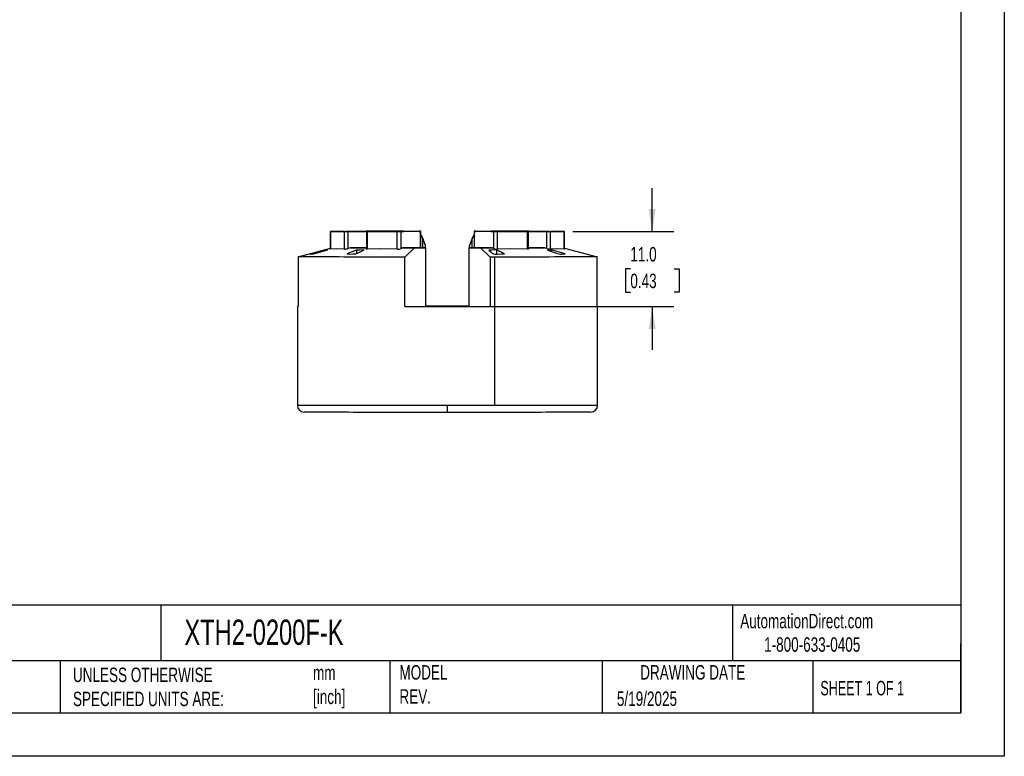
# Model space of a CAD drawing. Header units: millimetres. Extents: x 0 to 279, y 0 to 216.
# Tile 2 of 3: x 135 to 279, y 0 to 108. Entities that reach past the tile are written whole.
import ezdxf

# ---------------------------------------------------------------- set-up
doc = ezdxf.new("R2010")
doc.units = ezdxf.units.MM
doc.linetypes.add('CENTERX2', pattern=[20.32, 12.7, -2.54, 2.54, -2.54])
doc.layers.add('DIMENSIONS', color=140, linetype='Continuous', lineweight=25)
doc.layers.add('TEXT', color=140, linetype='Continuous', lineweight=25)
doc.styles.add('SLDTEXTSTYLE0', font='TXT', dxfattribs={"width": 0.7})
doc.styles.add('SLDTEXTSTYLE1', font='TXT', dxfattribs={"width": 0.65})
doc.dimstyles.new('SLDDIMSTYLE1', dxfattribs={"dimtxt": 2.158008, "dimasz": 3.302, "dimexe": 0, "dimexo": 0.0625, "dimgap": 0.539502, "dimtad": 0, "dimtih": 1, "dimtoh": 1, "dimdec": 1, "dimrnd": 1e-09, "dimzin": 4, "dimdsep": 46, "dimtxsty": 'SLDTEXTSTYLE0', "dimsah": 1, "dimcen": 0.09, "dimadec": 0, "dimazin": 1, "dimtfac": 1, "dimtdec": 1, "dimtmove": 0, "dimatfit": 0, "dimfxl": 0, "dimfrac": 2, "dimtolj": 1, "dimtzin": 12, "dimarcsym": 0})

# ---------------------------------------------------------------- blocks, each defined once
blk = doc.blocks.new('_D_1')
at = {"layer": 'DIMENSIONS'}
for p, q in [((227.79, 76.93), (227.79, 83.28)), ((216.16, 76.93), (230.96, 76.93)), ((224.58, 71.43), (223.86, 71.43)), ((223.86, 71.43), (223.86, 68)), ((230.99, 71.43), (231.72, 71.43)), ((231.72, 71.43), (231.72, 68)), ((223.86, 68), (224.58, 68)), ((231.72, 68), (230.99, 68)), ((199.04, 65.93), (230.96, 65.93)), ((227.79, 65.93), (227.79, 59.58))]:
    blk.add_line(p, q, dxfattribs=at)
for points in [[(227.79, 76.93), (228.3, 80.23), (227.28, 80.23)], [(227.79, 65.93), (227.28, 62.63), (228.3, 62.63)]]:
    blk.add_solid(points, dxfattribs=at)
at = {"layer": 'DIMENSIONS', "char_height": 2.117, "attachment_point": 1, "style": 'SLDTEXTSTYLE0'}
for s, insert in [('11.0', (224.58, 74.64)), ('0.43', (224.58, 70.73))]:
    blk.add_mtext(s, dxfattribs=dict(at, insert=insert))

msp = doc.modelspace()

# ---------------------------------------------------------------- linework, layer by layer
at = {"color": 7, "linetype": 'Continuous'}
for p, q in [((279.4, 215.9), (279.4, 0)), ((279.4, 0), (0, 0))]:
    msp.add_line(p, q, dxfattribs=at)
for p, q in [((180.61, 76.93), (180.61, 74.34)), ((182.68, 76.92), (180.64, 76.93)), ((180.64, 74.34), (180.64, 76.93)), ((180.86, 76.93), (185.64, 76.93)), ((182.68, 74.34), (182.68, 76.92)), ((183.2, 74.42), (183.2, 76.92)), ((187.99, 76.92), (183.2, 76.92)), ((183.84, 76.93), (183.84, 76.92)), ((185.86, 76.94), (185.86, 76.93)), ((185.88, 76.92), (185.88, 74.37)), ((188.76, 76.94), (185.93, 76.94)), ((185.93, 76.93), (185.93, 76.94)), ((185.94, 76.92), (188.77, 76.92)), ((186.04, 76.94), (190.4, 76.95)), ((190.42, 76.91), (186.06, 76.92)), ((186.06, 74.33), (186.06, 76.92)), ((186.17, 76.93), (186.21, 76.93)), ((188.16, 76.92), (186.21, 76.93)), ((187.99, 76.92), (187.99, 76.92)), ((188.16, 76.92), (188.2, 76.92)), ((188.23, 76.92), (188.23, 76.92)), ((188.61, 76.92), (188.61, 76.92)), ((188.76, 76.92), (188.76, 76.94)), ((189.4, 76.94), (189.32, 76.94)), ((189.32, 76.92), (189.32, 76.94)), ((189.33, 76.92), (189.41, 76.92)), ((189.41, 76.92), (189.4, 76.94)), ((189.4, 76.94), (193.59, 76.94)), ((189.4, 76.92), (189.4, 76.94)), ((193.6, 76.92), (189.41, 76.92)), ((190.42, 74.33), (190.42, 76.91)), ((190.96, 76.95), (193.79, 76.94)), ((193.8, 76.92), (190.97, 76.91)), ((190.97, 74.42), (190.97, 76.91)), ((191.12, 76.94), (191.12, 76.94)), ((193.59, 76.94), (193.6, 76.92)), ((193.67, 76.94), (193.59, 76.94)), ((193.6, 76.92), (193.69, 76.92)), ((193.67, 76.92), (193.67, 76.94)), ((193.8, 74.52), (193.8, 76.92)), ((193.86, 76.92), (193.86, 76.94)), ((193.87, 74.52), (193.87, 76.92)), ((201.67, 76.92), (201.67, 74.52)), ((201.68, 76.94), (201.68, 76.92)), ((204.57, 76.91), (201.73, 76.92)), ((201.73, 74.52), (201.73, 76.92)), ((201.75, 76.94), (204.58, 76.95)), ((201.85, 76.92), (201.94, 76.92)), ((201.95, 76.94), (201.86, 76.94)), ((201.86, 76.92), (201.86, 76.94)), ((201.94, 76.92), (201.95, 76.94)), ((206.13, 76.92), (201.94, 76.92)), ((201.95, 76.94), (206.14, 76.94)), ((204.42, 76.94), (204.42, 76.94)), ((204.57, 74.42), (204.57, 76.91)), ((209.48, 76.92), (205.12, 76.91)), ((205.12, 74.33), (205.12, 76.91)), ((205.14, 76.95), (209.49, 76.94)), ((206.14, 76.94), (206.13, 76.92)), ((206.13, 76.92), (206.21, 76.92)), ((206.14, 76.92), (206.14, 76.94)), ((206.22, 76.94), (206.14, 76.94)), ((206.22, 76.92), (206.22, 76.94)), ((206.77, 76.92), (209.6, 76.92)), ((209.61, 76.94), (206.78, 76.94)), ((206.78, 76.92), (206.78, 76.94)), ((206.92, 76.92), (206.92, 76.92)), ((207.31, 76.92), (207.31, 76.92)), ((207.34, 76.92), (207.38, 76.92)), ((209.33, 76.93), (207.38, 76.92)), ((212.34, 76.92), (207.55, 76.92)), ((207.55, 76.92), (207.55, 76.92)), ((209.33, 76.93), (209.37, 76.93)), ((209.48, 74.33), (209.48, 76.92)), ((209.61, 76.93), (209.61, 76.94)), ((209.66, 74.37), (209.66, 76.92)), ((209.68, 76.93), (209.68, 76.94)), ((209.9, 76.93), (214.68, 76.93)), ((211.7, 76.92), (211.7, 76.93)), ((212.34, 74.42), (212.34, 76.92)), ((214.89, 76.93), (212.86, 76.92)), ((212.86, 74.34), (212.86, 76.92)), ((214.89, 74.34), (214.89, 76.93)), ((214.93, 74.34), (214.93, 76.93)), ((193.87, 76.42), (194.14, 75.91)), ((194.15, 75.88), (193.87, 76.41)), ((194.14, 75.91), (194.14, 75.9)), ((194.15, 74.52), (194.15, 75.88)), ((194.54, 74.85), (194.15, 75.88)), ((201.39, 75.88), (200.99, 74.85)), ((201.67, 76.41), (201.39, 75.88)), ((201.39, 74.52), (201.39, 75.88)), ((201.4, 75.91), (201.67, 76.42)), ((201.4, 75.9), (201.4, 75.91)), ((175.89, 73.19), (180.61, 74.46)), ((178.08, 73.74), (178.08, 73.65)), ((179.69, 74.17), (179.69, 74.1)), ((183.24, 73.73), (183.24, 73.59)), ((185.88, 74.52), (183.54, 74.52)), ((184.44, 74.16), (184.44, 73.69)), ((193.8, 74.52), (191.17, 74.51)), ((192.94, 74.51), (191.52, 73.17)), ((192.94, 74.51), (194.57, 74.52)), ((193.98, 74.52), (193.87, 74.52)), ((194.57, 74.52), (193.98, 74.52)), ((194.54, 74.52), (194.54, 74.85)), ((194.54, 74.54), (194.57, 74.54)), ((194.57, 74.54), (194.54, 74.54)), ((194.57, 74.52), (194.57, 74.54)), ((194.57, 74.52), (194.57, 65.92)), ((200.97, 74.54), (200.99, 74.54)), ((200.97, 74.54), (200.97, 74.54)), ((200.99, 74.54), (200.97, 74.54)), ((200.97, 74.52), (200.97, 74.54)), ((200.97, 74.54), (200.97, 74.52)), ((200.97, 65.92), (200.97, 74.52)), ((200.97, 74.52), (202.6, 74.51)), ((201.55, 74.52), (200.97, 74.52)), ((200.99, 74.52), (200.99, 74.85)), ((201.67, 74.52), (201.55, 74.52)), ((204.37, 74.51), (201.73, 74.52)), ((204.02, 73.17), (202.6, 74.51)), ((204.95, 74.23), (204.95, 73.59)), ((212, 74.52), (209.66, 74.52)), ((212.98, 74.24), (212.98, 73.99)), ((214.93, 74.48), (219.72, 73.19)), ((175.89, 73.19), (175.89, 65.93)), ((191.52, 65.91), (191.52, 73.17)), ((204.02, 73.17), (204.02, 65.91)), ((204.7, 51.41), (204.7, 73.17)), ((219.72, 65.93), (219.72, 73.19)), ((175.77, 65.93), (175.77, 51.43)), ((191.52, 65.91), (194.57, 65.92)), ((197.77, 65.95), (197.77, 65.95)), ((197.77, 65.93), (197.77, 65.93)), ((197.77, 65.92), (197.77, 65.91)), ((200.97, 65.92), (204.02, 65.91)), ((219.77, 51.43), (219.77, 65.93)), ((197.77, 50.41), (197.77, 51.41))]:
    msp.add_line(p, q)
at = {"flags": 128}
for points in [[(180.64, 76.93), (180.62, 76.93), (180.61, 76.93), (180.62, 76.93), (180.64, 76.93), (180.68, 76.93), (180.73, 76.93), (180.79, 76.93), (180.86, 76.93)], [(185.01, 76.92), (184.74, 76.92), (184.47, 76.92), (184.19, 76.92), (183.92, 76.92), (183.67, 76.92), (183.45, 76.92), (183.25, 76.92), (183.1, 76.92), (182.99, 76.92), (182.93, 76.92), (182.92, 76.93), (182.97, 76.93), (183.06, 76.93), (183.2, 76.93), (183.38, 76.93), (183.59, 76.93), (183.84, 76.93)], [(183.84, 76.93), (184.1, 76.93), (184.37, 76.93), (184.65, 76.93), (184.92, 76.93), (185.17, 76.93), (185.4, 76.93), (185.59, 76.93), (185.74, 76.93), (185.85, 76.93), (185.91, 76.93), (185.92, 76.92), (185.88, 76.92), (185.79, 76.92), (185.65, 76.92), (185.47, 76.92), (185.25, 76.92), (185.01, 76.92)], [(185.93, 76.94), (185.89, 76.94), (185.87, 76.94), (185.86, 76.94), (185.87, 76.94), (185.89, 76.94), (185.93, 76.94), (185.98, 76.94), (186.04, 76.94)], [(186.06, 76.92), (186, 76.92), (185.95, 76.92), (185.91, 76.92), (185.88, 76.92), (185.88, 76.92), (185.88, 76.92), (185.9, 76.92), (185.94, 76.92)], [(188.2, 76.92), (188.22, 76.92), (188.23, 76.92), (188.22, 76.92), (188.2, 76.92), (188.17, 76.92), (188.12, 76.92), (188.06, 76.92), (187.99, 76.92)], [(188.6, 76.94), (188.47, 76.94), (188.39, 76.94), (188.36, 76.94), (188.38, 76.94), (188.45, 76.94), (188.57, 76.94), (188.73, 76.94), (188.93, 76.94), (189.16, 76.95), (189.42, 76.95), (189.69, 76.95), (189.96, 76.95), (190.24, 76.95), (190.5, 76.95), (190.74, 76.94), (190.94, 76.94), (191.12, 76.94)], [(191.13, 76.92), (190.96, 76.92), (190.75, 76.92), (190.51, 76.92), (190.25, 76.92), (189.98, 76.92), (189.7, 76.92), (189.43, 76.92), (189.17, 76.92), (188.94, 76.92), (188.74, 76.92), (188.58, 76.92), (188.46, 76.92), (188.39, 76.92), (188.37, 76.92), (188.4, 76.92), (188.49, 76.92), (188.61, 76.92)], [(191.12, 76.94), (191.25, 76.94), (191.33, 76.94), (191.36, 76.94), (191.34, 76.94), (191.27, 76.94), (191.15, 76.94), (190.99, 76.94), (190.79, 76.94), (190.56, 76.94), (190.3, 76.94), (190.03, 76.94), (189.75, 76.94), (189.48, 76.94), (189.22, 76.94), (188.98, 76.94), (188.77, 76.94), (188.6, 76.94)], [(188.61, 76.92), (188.79, 76.92), (188.99, 76.92), (189.23, 76.92), (189.49, 76.92), (189.77, 76.92), (190.04, 76.92), (190.31, 76.92), (190.57, 76.92), (190.8, 76.92), (191, 76.92), (191.16, 76.92), (191.28, 76.92), (191.35, 76.92), (191.37, 76.92), (191.34, 76.92), (191.26, 76.92), (191.13, 76.92)], [(193.79, 76.94), (193.83, 76.94), (193.85, 76.94), (193.86, 76.94), (193.85, 76.94), (193.82, 76.94), (193.79, 76.94), (193.74, 76.94), (193.67, 76.94)], [(193.69, 76.92), (193.75, 76.92), (193.8, 76.92), (193.84, 76.92), (193.86, 76.92), (193.87, 76.92), (193.86, 76.92), (193.84, 76.92), (193.8, 76.92)], [(201.73, 76.92), (201.7, 76.92), (201.68, 76.92), (201.67, 76.92), (201.68, 76.92), (201.7, 76.92), (201.74, 76.92), (201.79, 76.92), (201.85, 76.92)], [(201.86, 76.94), (201.8, 76.94), (201.75, 76.94), (201.71, 76.94), (201.69, 76.94), (201.68, 76.94), (201.69, 76.94), (201.71, 76.94), (201.75, 76.94)], [(204.41, 76.92), (204.28, 76.92), (204.2, 76.92), (204.17, 76.92), (204.19, 76.92), (204.26, 76.92), (204.37, 76.92), (204.54, 76.92), (204.74, 76.92), (204.97, 76.92), (205.23, 76.92), (205.5, 76.92), (205.77, 76.92), (206.05, 76.92), (206.31, 76.92), (206.54, 76.92), (206.75, 76.92), (206.92, 76.92)], [(206.94, 76.94), (206.76, 76.94), (206.56, 76.94), (206.32, 76.94), (206.06, 76.94), (205.78, 76.94), (205.51, 76.94), (205.24, 76.94), (204.98, 76.94), (204.75, 76.94), (204.55, 76.94), (204.39, 76.94), (204.27, 76.94), (204.2, 76.94), (204.18, 76.94), (204.21, 76.94), (204.29, 76.94), (204.42, 76.94)], [(206.92, 76.92), (207.05, 76.92), (207.13, 76.92), (207.17, 76.92), (207.15, 76.92), (207.08, 76.92), (206.96, 76.92), (206.8, 76.92), (206.6, 76.92), (206.36, 76.92), (206.11, 76.92), (205.84, 76.92), (205.56, 76.92), (205.29, 76.92), (205.03, 76.92), (204.79, 76.92), (204.58, 76.92), (204.41, 76.92)], [(204.42, 76.94), (204.59, 76.94), (204.8, 76.94), (205.04, 76.95), (205.3, 76.95), (205.57, 76.95), (205.85, 76.95), (206.12, 76.95), (206.38, 76.95), (206.61, 76.94), (206.81, 76.94), (206.97, 76.94), (207.09, 76.94), (207.16, 76.94), (207.18, 76.94), (207.15, 76.94), (207.07, 76.94), (206.94, 76.94)], [(207.55, 76.92), (207.48, 76.92), (207.42, 76.92), (207.37, 76.92), (207.34, 76.92), (207.31, 76.92), (207.31, 76.92), (207.32, 76.92), (207.34, 76.92)], [(209.6, 76.92), (209.63, 76.92), (209.66, 76.92), (209.66, 76.92), (209.65, 76.92), (209.63, 76.92), (209.59, 76.92), (209.54, 76.92), (209.48, 76.92)], [(209.49, 76.94), (209.56, 76.94), (209.61, 76.94), (209.64, 76.94), (209.67, 76.94), (209.68, 76.94), (209.67, 76.94), (209.65, 76.94), (209.61, 76.94)], [(210.53, 76.92), (210.29, 76.92), (210.07, 76.92), (209.89, 76.92), (209.75, 76.92), (209.66, 76.92), (209.62, 76.92), (209.63, 76.93), (209.69, 76.93), (209.8, 76.93), (209.95, 76.93), (210.14, 76.93), (210.37, 76.93), (210.62, 76.93), (210.89, 76.93), (211.16, 76.93), (211.44, 76.93), (211.7, 76.93)], [(211.7, 76.93), (211.95, 76.93), (212.16, 76.93), (212.34, 76.93), (212.48, 76.93), (212.57, 76.93), (212.61, 76.93), (212.61, 76.92), (212.55, 76.92), (212.44, 76.92), (212.28, 76.92), (212.09, 76.92), (211.87, 76.92), (211.61, 76.92), (211.35, 76.92), (211.07, 76.92), (210.79, 76.92), (210.53, 76.92)], [(214.68, 76.93), (214.75, 76.93), (214.81, 76.93), (214.86, 76.93), (214.9, 76.93), (214.92, 76.93), (214.93, 76.93), (214.92, 76.93), (214.89, 76.93)], [(177.7, 73.6), (177.66, 73.6), (177.66, 73.6), (177.68, 73.61), (177.72, 73.63), (177.79, 73.65), (177.88, 73.68), (177.97, 73.71), (178.08, 73.74)], [(177.7, 73.6), (177.97, 73.64), (178.19, 73.66)], [(179.69, 74.17), (178.81, 73.93), (178.08, 73.74)], [(178.19, 73.66), (179.35, 74), (180.21, 74.25)], [(180.21, 74.25), (179.92, 74.21), (179.69, 74.17)], [(180.64, 74.34), (180.62, 74.34), (180.61, 74.34), (180.61, 74.34)], [(182.68, 74.34), (181.54, 74.39), (180.64, 74.34)], [(183.31, 73.59), (183.22, 73.59), (183.15, 73.59), (183.1, 73.6), (183.08, 73.62), (183.08, 73.64), (183.11, 73.67), (183.17, 73.7), (183.24, 73.73)], [(183.54, 74.52), (183.35, 74.47), (183.2, 74.42)], [(184.44, 74.16), (183.78, 73.92), (183.24, 73.73)], [(183.31, 73.59), (183.9, 73.63), (184.36, 73.65)], [(183.54, 74.52), (183.82, 74.52), (184.12, 74.52), (184.43, 74.52), (184.75, 74.52), (185.08, 74.52), (185.42, 74.52), (185.78, 74.52), (185.88, 74.52)], [(184.36, 73.65), (185.05, 73.99), (185.56, 74.24)], [(185.56, 74.24), (184.94, 74.2), (184.44, 74.16)], [(186.06, 74.33), (186, 74.33), (185.95, 74.33), (185.91, 74.34), (185.88, 74.35), (185.88, 74.37)], [(190.42, 74.33), (187.98, 74.38), (186.06, 74.33)], [(191.17, 74.51), (191.06, 74.46), (190.97, 74.42)], [(191.17, 74.51), (191.39, 74.51), (191.61, 74.51), (191.83, 74.51), (192.05, 74.51), (192.27, 74.51), (192.49, 74.51), (192.72, 74.51), (192.94, 74.51)], [(202.6, 74.51), (202.82, 74.51), (203.05, 74.51), (203.27, 74.51), (203.49, 74.51), (203.71, 74.51), (203.93, 74.51), (204.15, 74.51), (204.37, 74.51)], [(204.95, 74.23), (204.33, 74.19), (203.83, 74.16)], [(203.83, 74.16), (204.11, 73.92), (204.34, 73.72)], [(204.57, 74.42), (204.45, 74.47), (204.37, 74.51)], [(206.15, 73.65), (205.46, 73.98), (204.95, 74.23)], [(205.09, 73.59), (205.68, 73.62), (206.15, 73.65)], [(209.48, 74.33), (207.04, 74.38), (205.12, 74.33)], [(209.66, 74.37), (209.65, 74.35), (209.63, 74.34), (209.59, 74.33), (209.54, 74.33), (209.48, 74.33)], [(209.66, 74.52), (209.76, 74.52), (210.12, 74.52), (210.46, 74.52), (210.79, 74.52), (211.11, 74.52), (211.42, 74.52), (211.72, 74.52), (212, 74.52)], [(212.34, 74.42), (212.15, 74.48), (212, 74.52)], [(212.98, 74.24), (212.69, 74.2), (212.46, 74.17)], [(212.46, 74.17), (213.17, 73.93), (213.75, 73.73)], [(214.89, 74.34), (213.76, 74.39), (212.86, 74.34)], [(215.01, 73.66), (213.85, 73.99), (212.98, 74.24)], [(214.52, 73.59), (214.79, 73.63), (215.01, 73.66)], [(214.93, 74.34), (214.93, 74.34), (214.92, 74.34), (214.89, 74.34)], [(191.52, 73.17), (190.53, 73.17), (189.56, 73.17), (188.61, 73.17), (187.68, 73.17), (186.77, 73.17), (185.88, 73.17), (185.03, 73.17), (184.19, 73.17), (183.39, 73.17), (182.63, 73.17), (181.89, 73.18), (181.19, 73.18), (180.53, 73.18), (179.9, 73.18), (179.32, 73.18), (178.77, 73.18), (178.27, 73.18), (177.81, 73.18), (177.4, 73.18), (177.03, 73.18), (176.71, 73.18), (176.43, 73.19), (176.2, 73.19), (176.02, 73.19), (175.89, 73.19)], [(204.7, 73.17), (204.61, 73.17), (204.53, 73.17), (204.44, 73.17), (204.36, 73.17), (204.27, 73.17), (204.19, 73.17), (204.1, 73.17), (204.02, 73.17)], [(219.72, 73.19), (219.62, 73.19), (219.47, 73.19), (219.28, 73.19), (219.04, 73.19), (218.75, 73.18), (218.41, 73.18), (218.03, 73.18), (217.6, 73.18), (217.13, 73.18), (216.62, 73.18), (216.06, 73.18), (215.46, 73.18), (214.82, 73.18), (214.15, 73.18), (213.44, 73.18), (212.69, 73.17), (211.91, 73.17), (211.1, 73.17), (210.26, 73.17), (209.39, 73.17), (208.49, 73.17), (207.57, 73.17), (206.63, 73.17), (205.67, 73.17), (204.7, 73.17)], [(175.89, 65.93), (175.81, 65.93), (175.77, 65.93), (175.78, 65.93), (175.85, 65.93), (175.89, 65.93)], [(191.52, 65.91), (192.54, 65.91), (193.57, 65.91), (194.61, 65.91), (195.66, 65.91), (196.71, 65.91), (197.77, 65.91), (198.82, 65.91), (199.88, 65.91), (200.93, 65.91), (201.97, 65.91), (203, 65.91), (204.02, 65.91)], [(200.97, 65.95), (200.93, 65.95), (199.88, 65.95), (198.82, 65.95), (197.77, 65.95), (196.71, 65.95), (195.66, 65.95), (194.61, 65.95), (194.57, 65.95)], [(197.77, 65.93), (197.35, 65.93), (196.94, 65.93), (196.54, 65.93), (196.15, 65.93), (195.79, 65.93), (195.46, 65.93), (195.15, 65.93), (194.88, 65.93), (194.65, 65.93), (194.57, 65.93)], [(194.57, 65.93), (194.65, 65.93), (194.88, 65.93), (195.15, 65.93), (195.46, 65.93), (195.79, 65.93), (196.15, 65.93), (196.54, 65.93), (196.94, 65.93), (197.35, 65.93), (197.77, 65.93)], [(197.77, 65.95), (197.42, 65.95), (197.08, 65.95), (196.75, 65.95), (196.45, 65.95), (196.17, 65.95), (195.92, 65.95), (195.71, 65.95), (195.55, 65.95), (195.42, 65.95), (195.35, 65.95), (195.32, 65.95), (195.35, 65.95), (195.42, 65.95), (195.55, 65.95), (195.71, 65.95), (195.92, 65.95), (196.17, 65.95), (196.45, 65.95), (196.75, 65.95), (197.08, 65.95), (197.42, 65.95), (197.77, 65.95)], [(197.77, 65.91), (197.42, 65.91), (197.08, 65.91), (196.75, 65.91), (196.45, 65.91), (196.17, 65.91), (195.92, 65.91), (195.71, 65.91), (195.55, 65.91), (195.42, 65.91), (195.35, 65.91), (195.32, 65.91), (195.35, 65.91), (195.42, 65.91), (195.55, 65.91), (195.71, 65.92), (195.92, 65.92), (196.17, 65.92), (196.45, 65.92), (196.75, 65.92), (197.08, 65.92), (197.42, 65.92), (197.77, 65.92)], [(197.77, 65.95), (198.12, 65.95), (198.46, 65.95), (198.79, 65.95), (199.09, 65.95), (199.37, 65.95), (199.62, 65.95), (199.83, 65.95), (199.99, 65.95), (200.12, 65.95), (200.19, 65.95), (200.21, 65.95), (200.19, 65.95), (200.12, 65.95), (199.99, 65.95), (199.83, 65.95), (199.62, 65.95), (199.37, 65.95), (199.09, 65.95), (198.79, 65.95), (198.46, 65.95), (198.12, 65.95), (197.77, 65.95)], [(197.77, 65.93), (198.19, 65.93), (198.61, 65.93), (199.02, 65.93), (199.41, 65.93), (199.77, 65.93), (200.11, 65.93), (200.42, 65.93), (200.69, 65.93), (200.91, 65.93), (200.97, 65.93)], [(200.97, 65.93), (200.85, 65.93), (200.62, 65.93), (200.35, 65.93), (200.05, 65.93), (199.72, 65.93), (199.36, 65.93), (198.98, 65.93), (198.58, 65.93), (198.18, 65.93), (197.77, 65.93)], [(197.77, 65.92), (198.12, 65.92), (198.46, 65.92), (198.79, 65.92), (199.09, 65.92), (199.37, 65.92), (199.62, 65.92), (199.83, 65.92), (199.99, 65.91), (200.12, 65.91), (200.19, 65.91), (200.21, 65.91), (200.19, 65.91), (200.12, 65.91), (199.99, 65.91), (199.83, 65.91), (199.62, 65.91), (199.37, 65.91), (199.09, 65.91), (198.79, 65.91), (198.46, 65.91), (198.12, 65.91), (197.77, 65.91)], [(219.72, 65.93), (219.75, 65.93), (219.77, 65.93), (219.76, 65.93), (219.72, 65.93)], [(197.77, 51.41), (196.75, 51.41), (195.74, 51.41), (194.73, 51.41), (193.72, 51.41), (192.73, 51.41), (191.74, 51.41), (190.77, 51.41), (189.81, 51.41), (188.87, 51.41), (187.95, 51.41), (187.05, 51.41), (186.18, 51.41), (185.32, 51.41), (184.5, 51.41), (183.7, 51.41), (182.93, 51.41), (182.2, 51.41), (181.5, 51.42), (180.83, 51.42), (180.2, 51.42), (179.61, 51.42), (179.05, 51.42), (178.54, 51.42), (178.06, 51.42), (177.63, 51.42), (177.24, 51.42), (176.9, 51.42), (176.6, 51.42), (176.35, 51.43), (176.14, 51.43), (175.98, 51.43), (175.86, 51.43), (175.79, 51.43), (175.77, 51.43)], [(204.7, 51.41), (203.85, 51.41), (203, 51.41), (202.14, 51.41), (201.28, 51.41), (200.41, 51.41), (199.53, 51.41), (198.65, 51.41), (197.77, 51.41)], [(219.77, 51.43), (219.77, 51.43), (219.74, 51.43), (219.67, 51.43), (219.55, 51.43), (219.39, 51.43), (219.17, 51.43), (218.92, 51.42), (218.61, 51.42), (218.27, 51.42), (217.88, 51.42), (217.44, 51.42), (216.96, 51.42), (216.45, 51.42), (215.89, 51.42), (215.29, 51.42), (214.66, 51.42), (213.99, 51.42), (213.28, 51.41), (212.55, 51.41), (211.78, 51.41), (210.98, 51.41), (210.15, 51.41), (209.3, 51.41), (208.42, 51.41), (207.52, 51.41), (206.59, 51.41), (205.65, 51.41), (204.7, 51.41)], [(197.77, 50.41), (196.77, 50.41), (195.77, 50.41), (194.78, 50.41), (193.8, 50.41), (192.82, 50.41), (191.85, 50.41), (190.9, 50.41), (189.96, 50.41), (189.05, 50.41), (188.15, 50.41), (187.27, 50.41), (186.42, 50.41), (185.59, 50.41), (184.79, 50.41), (184.02, 50.41), (183.28, 50.42), (182.57, 50.42), (181.9, 50.42), (181.26, 50.42), (180.66, 50.42), (180.1, 50.42), (179.58, 50.42), (179.1, 50.42), (178.67, 50.42), (178.27, 50.42), (177.92, 50.42), (177.62, 50.42), (177.36, 50.43), (177.15, 50.43), (176.98, 50.43), (176.86, 50.43), (176.79, 50.43), (176.79, 50.43)], [(218.76, 50.43), (218.75, 50.43), (218.67, 50.43), (218.56, 50.43), (218.39, 50.43), (218.18, 50.43), (217.92, 50.42), (217.61, 50.42), (217.27, 50.42), (216.87, 50.42), (216.43, 50.42), (215.96, 50.42), (215.44, 50.42), (214.88, 50.42), (214.28, 50.42), (213.64, 50.42), (212.97, 50.42), (212.26, 50.42), (211.52, 50.41), (210.75, 50.41), (209.95, 50.41), (209.12, 50.41), (208.27, 50.41), (207.39, 50.41), (206.49, 50.41), (205.57, 50.41), (204.64, 50.41), (203.69, 50.41), (202.72, 50.41), (201.74, 50.41), (200.76, 50.41), (199.77, 50.41), (198.77, 50.41), (197.77, 50.41)]]:
    msp.add_lwpolyline(points, dxfattribs=at)
for centre, radius, start, end in [((183.04, 323.05), 246.13, 269.9147, 270.0368), ((185.8, -169.2), 246.13, 89.9147, 90.0368), ((189.11, 371.25), 294.31, 269.9334, 270.0412), ((189.11, -217.18), 294.1, 89.9589, 90.0667), ((190.61, -217.37), 294.31, 89.9334, 90.0412), ((190.63, 371.01), 294.1, 269.9589, 270.0667), ((204.91, 371.01), 294.1, 269.9333, 270.0411), ((204.93, -217.37), 294.31, 89.9588, 90.0666), ((206.42, -217.18), 294.1, 89.9333, 90.0411), ((206.43, 371.25), 294.31, 269.9588, 270.0666), ((209.74, -169.2), 246.13, 89.9632, 90.0853), ((212.5, 323.05), 246.13, 269.9632, 270.0853), ((182.65, 76.09), 1.75, 270.8531, 288.2913), ((190.49, 75.67), 1.34, 267.0838, 291.1499), ((193.81, 81.06), 6.55, 269.9201, 270.485), ((201.73, 81.06), 6.55, 269.515, 270.0799), ((204.95, 74.94), 1.36, 243.6041, 275.9054), ((205.05, 75.67), 1.34, 248.8505, 272.9158), ((212.89, 76.09), 1.75, 251.7087, 269.1469), ((214.53, 75.93), 2.33, 250.4358, 269.6349), ((176.77, 51.43), 0.999, 179.8496, 269.4042), ((218.77, 51.43), 0.996, 272.2621, 0.1928)]:
    msp.add_arc(centre, radius, start, end)
at = {"layer": 'TEXT'}
for p, q in [((273.05, 209.55), (273.05, 6.35)), ((273.05, 22.13), (6.35, 22.13)), ((155.76, 22.13), (155.76, 13.97)), ((239.58, 22.13), (239.58, 13.97)), ((273.05, 6.35), (273.05, 16.51)), ((273.05, 13.97), (6.35, 13.97)), ((141, 13.97), (141, 6.35)), ((189.3, 13.97), (189.3, 6.35)), ((220.47, 13.97), (220.47, 6.35)), ((251.35, 13.97), (251.35, 6.35)), ((6.35, 6.35), (273.05, 6.35))]:
    msp.add_line(p, q, dxfattribs=at)

# ---------------------------------------------------------------- texts
at = {"layer": 'TEXT', "linetype": 'CENTERX2', "lineweight": 18}
for s, insert, char_height, attachment_point, style in [('AutomationDirect.com', (240.69, 20.88), 2.1167, 1, 'SLDTEXTSTYLE0'), ('XTH2-0200F-K', (159.21, 20.04), 3.7042, 1, 'SLDTEXTSTYLE0'), ('1-800-633-0405', (244.19, 17.44), 2.1167, 1, 'SLDTEXTSTYLE0'), ('UNLESS OTHERWISE ^JSPECIFIED UNITS ARE:', (142.87, 13), 2.1167, 1, 'SLDTEXTSTYLE0'), ('MODEL ^JREV.', (190.73, 13.36), 2.1167, 1, 'SLDTEXTSTYLE0'), ('DRAWING DATE', (233.73, 13.36), 2.1167, 2, 'SLDTEXTSTYLE0'), ('mm^J[inch]', (178.06, 13.31), 2.117, 1, 'SLDTEXTSTYLE0'), ('SHEET 1 OF 1', (252.44, 11.05), 2.1167, 1, 'SLDTEXTSTYLE1'), ('5/19/2025', (222.61, 9.5), 2.117, 1, 'SLDTEXTSTYLE0')]:
    msp.add_mtext(s, dxfattribs=dict(at, insert=insert, char_height=char_height, attachment_point=attachment_point, style=style))

# ---------------------------------------------------------------- dimensions: what is measured, and where the dimension line sits
at = {"layer": 'DIMENSIONS'}
dim = msp.add_linear_dim(base=(227.79, 76.93), p1=(197.77, 65.93), p2=(214.89, 76.93), angle=90, dimstyle='SLDDIMSTYLE1', dxfattribs=at)
dim.commit()
dim.dimension.update_dxf_attribs({"geometry": '_D_1', "text_midpoint": (227.79, 71.43), "dimtype": 160})

doc.saveas('drawing.dxf')
